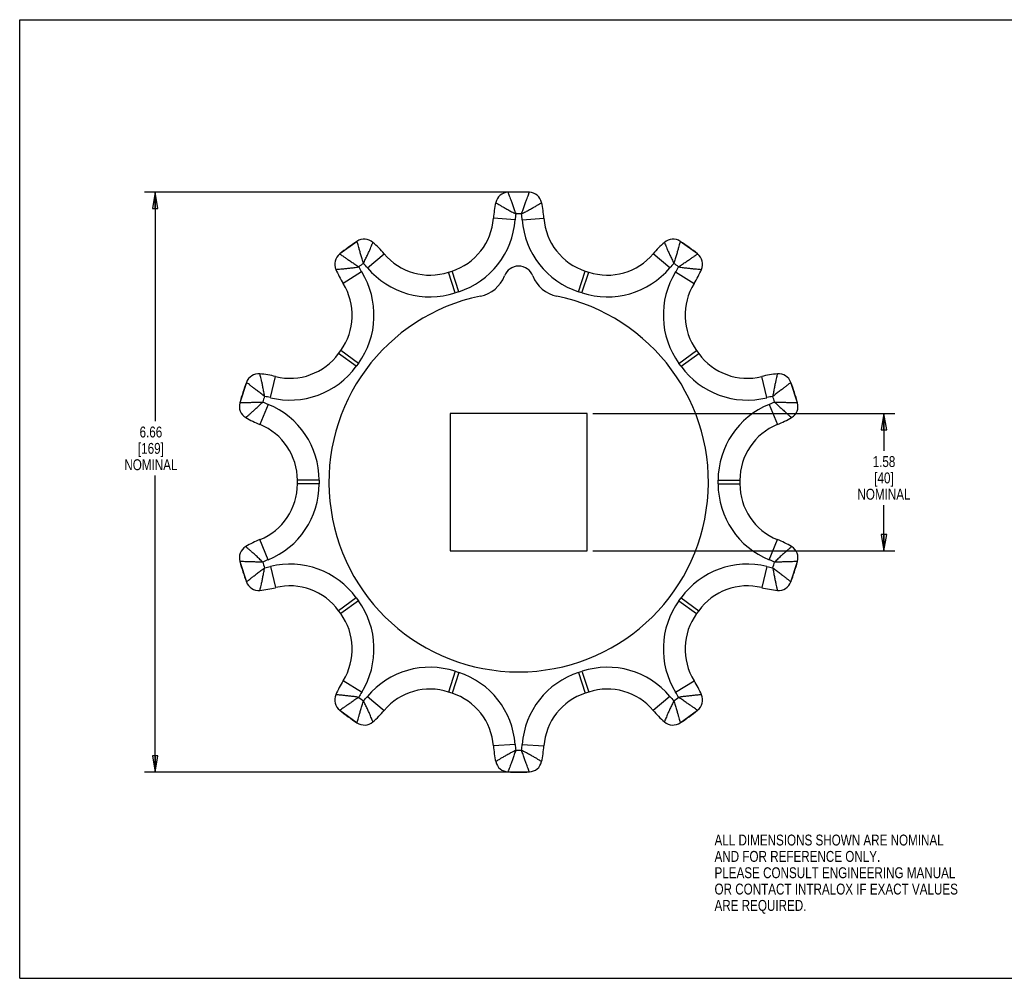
# Model space of a CAD drawing. Header units: inches. Extents: x 0 to 17, y 0 to 11.
# Tile 1 of 2: x 0 to 11.3, y 0 to 11. Entities that reach past the tile are written whole.
import ezdxf

# ---------------------------------------------------------------- set-up
doc = ezdxf.new("R2010")
doc.units = ezdxf.units.IN
doc.header["$LTSCALE"] = 0.935
doc.header["$MEASUREMENT"] = 0
doc.layers.get('0').update_dxf_attribs({"linetype": 'CONTINUOUS'})
doc.layers.add('10T_TIMING_MARK', color=7, linetype='CONTINUOUS')
doc.layers.add('ALL_FEATURES', color=7, linetype='CONTINUOUS')
doc.styles.get("Standard").update_dxf_attribs({"font": 'txt', "width": 0.8})
doc.dimstyles.new('DIMSTYLE_1', dxfattribs={"dimtxt": 0.125, "dimasz": 0.1875, "dimexe": 0.18, "dimexo": 0.0625, "dimgap": 0.09, "dimtad": 0, "dimtih": 1, "dimtoh": 1, "dimzin": 4, "dimdsep": 46, "dimtxsty": 'STANDARD', "dimblk": 'CLOSED', "dimblk1": 'CLOSED', "dimblk2": 'CLOSED', "dimcen": 0.09, "dimadec": 0, "dimazin": 0, "dimtp": 0.01, "dimtm": 0.01, "dimtfac": 1, "dimtofl": 0, "dimtmove": 0, "dimatfit": 3, "dimldrblk": 'CLOSED', "dimfxl": 1, "dimtolj": 1, "dimtzin": 4, "dimarcsym": 0})

# ---------------------------------------------------------------- blocks, each defined once
blk = doc.blocks.new('_CLOSED')
at = {"color": 0, "linetype": 'BYBLOCK'}
for p, q in [((0, 0), (-1, 0.167)), ((-1, 0.167), (-1, -0.167)), ((-1, -0.167), (0, 0)), ((-1, 0), (0, 0))]:
    blk.add_line(p, q, dxfattribs=at)
blk = doc.blocks.new('*D1')
at = {"color": 3, "linetype": 'CONTINUOUS'}
for p, q in [((6.577, 6.482), (10.045, 6.482)), ((9.92, 6.482), (9.92, 6.054)), ((9.92, 4.907), (9.92, 5.429)), ((6.577, 4.907), (10.045, 4.907))]:
    blk.add_line(p, q, dxfattribs=at)
at = {"color": 3, "linetype": 'CONTINUOUS', "xscale": 0.1875, "yscale": 0.1875, "zscale": 0.1875}
for p, rotation in [((9.92, 6.482), 90), ((9.92, 4.907), 270)]:
    blk.add_blockref('_CLOSED', p, dxfattribs=dict(at, rotation=rotation))
at = {"color": 3, "linetype": 'CONTINUOUS', "insert": (9.92, 5.992), "char_height": 0.125, "width": 0.7, "attachment_point": 2, "line_spacing_factor": 0.9}
blk.add_mtext('1.58\\P[40]\\PNOMINAL', dxfattribs=at)
blk = doc.blocks.new('*D2')
at = {"color": 3, "linetype": 'CONTINUOUS'}
for p, q in [((5.665, 9.022), (1.431, 9.022)), ((1.556, 9.022), (1.556, 6.393)), ((1.556, 2.366), (1.556, 5.768)), ((5.665, 2.366), (1.431, 2.366))]:
    blk.add_line(p, q, dxfattribs=at)
at = {"color": 3, "linetype": 'CONTINUOUS', "xscale": 0.1875, "yscale": 0.1875, "zscale": 0.1875}
for p, rotation in [((1.556, 9.022), 90), ((1.556, 2.366), 270)]:
    blk.add_blockref('_CLOSED', p, dxfattribs=dict(at, rotation=rotation))
at = {"color": 3, "linetype": 'CONTINUOUS', "insert": (1.506, 6.331), "char_height": 0.125, "width": 0.7, "attachment_point": 2, "line_spacing_factor": 0.9}
blk.add_mtext('6.66\\P[169]\\PNOMINAL', dxfattribs=at)

msp = doc.modelspace()

# ---------------------------------------------------------------- linework, layer by layer
at = {"color": 7, "linetype": 'CONTINUOUS'}
for p, q in [((0, 0), (0, 11)), ((0, 11), (17, 11)), ((5.85, 9.019), (5.604, 9.019)), ((5.686, 8.704), (5.437, 8.722)), ((5.768, 8.704), (6.017, 8.722)), ((3.872, 8.456), (3.673, 8.312)), ((7.781, 8.312), (7.582, 8.456)), ((3.991, 8.153), (4.182, 8.314)), ((7.463, 8.153), (7.272, 8.314)), ((3.925, 8.105), (3.713, 7.973)), ((4.923, 8.103), (4.962, 8.115)), ((5, 7.865), (4.923, 8.103)), ((5.039, 7.878), (4.962, 8.115)), ((6.415, 7.878), (6.492, 8.115)), ((6.454, 7.865), (6.532, 8.103)), ((6.492, 8.115), (6.532, 8.103)), ((7.529, 8.105), (7.741, 7.973)), ((5.039, 7.878), (5, 7.865)), ((6.454, 7.865), (6.415, 7.878)), ((3.661, 7.17), (3.685, 7.203)), ((3.863, 7.023), (3.661, 7.17)), ((3.887, 7.056), (3.685, 7.203)), ((7.567, 7.056), (7.769, 7.203)), ((7.591, 7.023), (7.794, 7.17)), ((7.769, 7.203), (7.794, 7.17)), ((3.887, 7.056), (3.863, 7.023)), ((7.591, 7.023), (7.567, 7.056)), ((2.877, 6.663), (2.937, 6.905)), ((8.577, 6.663), (8.517, 6.905)), ((2.602, 6.838), (2.527, 6.605)), ((8.928, 6.605), (8.852, 6.838)), ((2.852, 6.585), (2.758, 6.354)), ((8.602, 6.585), (8.696, 6.354)), ((3.188, 5.673), (3.188, 5.715)), ((3.438, 5.715), (3.188, 5.715)), ((3.438, 5.673), (3.188, 5.673)), ((3.438, 5.715), (3.438, 5.673)), ((8.016, 5.715), (8.266, 5.715)), ((8.016, 5.673), (8.016, 5.715)), ((8.016, 5.673), (8.266, 5.673)), ((8.266, 5.715), (8.266, 5.673)), ((2.852, 4.803), (2.758, 5.034)), ((8.602, 4.803), (8.696, 5.034)), ((2.527, 4.783), (2.602, 4.55)), ((8.852, 4.55), (8.928, 4.783)), ((2.877, 4.725), (2.937, 4.483)), ((8.577, 4.725), (8.517, 4.483)), ((3.863, 4.365), (3.661, 4.218)), ((3.887, 4.332), (3.685, 4.185)), ((3.863, 4.365), (3.887, 4.332)), ((7.567, 4.332), (7.591, 4.365)), ((7.567, 4.332), (7.769, 4.185)), ((7.591, 4.365), (7.794, 4.218)), ((3.685, 4.185), (3.661, 4.218)), ((7.794, 4.218), (7.769, 4.185)), ((5, 3.523), (4.923, 3.285)), ((5.039, 3.51), (4.962, 3.273)), ((5, 3.523), (5.039, 3.51)), ((6.415, 3.51), (6.454, 3.523)), ((6.415, 3.51), (6.492, 3.273)), ((6.454, 3.523), (6.532, 3.285)), ((3.925, 3.283), (3.713, 3.415)), ((7.529, 3.283), (7.741, 3.415)), ((4.962, 3.273), (4.923, 3.285)), ((6.532, 3.285), (6.492, 3.273)), ((3.991, 3.235), (4.182, 3.074)), ((7.463, 3.235), (7.272, 3.074)), ((3.673, 3.076), (3.872, 2.932)), ((7.582, 2.932), (7.781, 3.076)), ((5.686, 2.684), (5.437, 2.666)), ((5.768, 2.684), (6.017, 2.666)), ((5.604, 2.369), (5.85, 2.369)), ((0, 0), (17, 0))]:
    msp.add_line(p, q, dxfattribs=at)
for centre, radius, start, end in [((5.61, 8.87), 0.15, 92.1125, 167.482), ((5.727, 5.694), 3.328, 87.8875, 92.1125), ((5.844, 8.87), 0.15, 12.518, 87.8875), ((6.684, 8.631), 1.25, 167.4821, 175.8445), ((4.77, 8.631), 1.25, 4.1555, 12.5179), ((4.749, 8.772), 0.69, 288, 355.8445), ((4.749, 8.772), 0.94, 288, 355.8445), ((6.684, 8.631), 1, 171.9291, 175.8445), ((5.727, 5.694), 3.078, 89.3783, 90.6215), ((4.77, 8.631), 1, 4.1555, 8.0656), ((6.705, 8.772), 0.94, 184.1555, 252), ((6.705, 8.772), 0.69, 184.1555, 252), ((3.955, 8.332), 0.15, 48.518, 123.8875), ((7.499, 8.332), 0.15, 56.1125, 131.482), ((5.727, 5.694), 3.328, 123.8875, 128.1125), ((3.227, 7.508), 1.25, 40.1555, 48.5179), ((8.227, 7.508), 1.25, 131.4821, 139.8445), ((5.727, 5.694), 3.328, 51.8875, 56.1125), ((3.766, 8.194), 0.15, 128.1125, 203.482), ((4.709, 8.759), 0.69, 220.1555, 288), ((6.745, 8.759), 0.69, 252, 319.8445), ((7.688, 8.194), 0.15, 336.518, 51.8875), ((5.727, 5.694), 3.078, 125.3783, 126.6215), ((4.775, 8.633), 1, 207.9291, 211.8445), ((3.227, 7.508), 1, 40.1555, 44.0656), ((4.709, 8.759), 0.94, 220.1555, 288), ((6.745, 8.759), 0.94, 252, 319.8445), ((8.227, 7.508), 1, 135.9291, 139.8445), ((5.727, 5.694), 3.078, 53.3783, 54.6215), ((6.679, 8.633), 1, 328.1555, 332.0656), ((4.775, 8.633), 1.25, 203.4821, 211.8445), ((3.127, 7.609), 0.94, 324, 31.8445), ((8.327, 7.609), 0.94, 148.1555, 216), ((6.679, 8.633), 1.25, 328.1555, 336.5179), ((3.127, 7.609), 0.69, 324, 31.8445), ((8.327, 7.609), 0.69, 148.1555, 216), ((3.102, 7.575), 0.69, 256.1555, 324), ((8.352, 7.575), 0.69, 216, 283.8445), ((3.102, 7.575), 0.94, 256.1555, 324), ((8.352, 7.575), 0.94, 216, 283.8445), ((2.743, 6.787), 0.15, 84.518, 159.8875), ((2.638, 5.692), 1.25, 76.1555, 84.5179), ((8.816, 5.692), 1.25, 95.4821, 103.8445), ((8.711, 6.787), 0.15, 20.1125, 95.482), ((5.727, 5.694), 3.328, 159.8875, 164.1125), ((5.727, 5.694), 3.328, 15.8875, 20.1125), ((5.727, 5.694), 3.078, 161.3783, 162.6215), ((2.638, 5.692), 1, 76.1555, 80.0656), ((8.816, 5.692), 1, 99.9291, 103.8445), ((5.727, 5.694), 3.078, 17.3783, 18.6215), ((2.671, 6.564), 0.15, 164.1125, 239.482), ((3.229, 7.512), 1, 243.9291, 247.8445), ((2.498, 5.715), 0.94, 0, 67.8445), ((8.956, 5.715), 0.94, 112.1555, 180), ((8.225, 7.512), 1, 292.1555, 296.0656), ((8.783, 6.564), 0.15, 300.518, 15.8875), ((3.229, 7.512), 1.25, 239.4821, 247.8445), ((2.498, 5.715), 0.69, 0, 67.8445), ((8.956, 5.715), 0.69, 112.1555, 180), ((8.225, 7.512), 1.25, 292.1555, 300.5179), ((2.498, 5.673), 0.69, 292.1555, 360), ((2.498, 5.673), 0.94, 292.1555, 360), ((8.956, 5.673), 0.94, 180, 247.8445), ((8.956, 5.673), 0.69, 180, 247.8445), ((3.229, 3.877), 1.25, 112.1555, 120.5179), ((8.225, 3.877), 1.25, 59.4821, 67.8445), ((2.671, 4.824), 0.15, 120.518, 195.8875), ((8.783, 4.824), 0.15, 344.1125, 59.482), ((5.727, 5.694), 3.328, 195.8875, 200.1125), ((3.229, 3.877), 1, 112.1555, 116.0656), ((5.727, 5.694), 3.078, 197.3783, 198.6215), ((3.102, 3.813), 0.94, 36, 103.8445), ((8.352, 3.813), 0.94, 76.1555, 144), ((8.225, 3.877), 1, 63.9291, 67.8445), ((5.727, 5.694), 3.078, 341.3783, 342.6215), ((5.727, 5.694), 3.328, 339.8875, 344.1125), ((2.638, 5.696), 1, 279.9291, 283.8445), ((8.816, 5.696), 1, 256.1555, 260.0656), ((2.743, 4.601), 0.15, 200.1125, 275.482), ((8.711, 4.601), 0.15, 264.518, 339.8875), ((2.638, 5.696), 1.25, 275.4821, 283.8445), ((3.102, 3.813), 0.69, 36, 103.8445), ((8.352, 3.813), 0.69, 76.1555, 144), ((8.816, 5.696), 1.25, 256.1555, 264.5179), ((3.127, 3.779), 0.94, 328.1555, 36), ((8.327, 3.779), 0.94, 144, 211.8445), ((3.127, 3.779), 0.69, 328.1555, 36), ((8.327, 3.779), 0.69, 144, 211.8445), ((4.709, 2.629), 0.94, 72, 139.8445), ((4.749, 2.616), 0.94, 4.1555, 72), ((6.705, 2.616), 0.94, 108, 175.8445), ((6.745, 2.629), 0.94, 40.1555, 108), ((4.775, 2.756), 1.25, 148.1555, 156.5179), ((6.679, 2.756), 1.25, 23.4821, 31.8445), ((4.775, 2.756), 1, 148.1555, 152.0656), ((4.709, 2.629), 0.69, 72, 139.8445), ((6.745, 2.629), 0.69, 40.1555, 108), ((6.679, 2.756), 1, 27.9291, 31.8445), ((3.766, 3.194), 0.15, 156.518, 231.8875), ((5.727, 5.694), 3.078, 233.3783, 234.6215), ((3.227, 3.88), 1, 315.9291, 319.8445), ((4.749, 2.616), 0.69, 4.1555, 72), ((6.705, 2.616), 0.69, 108, 175.8445), ((8.227, 3.88), 1, 220.1555, 224.0656), ((5.727, 5.694), 3.078, 305.3783, 306.6215), ((7.688, 3.194), 0.15, 308.1125, 23.482), ((5.727, 5.694), 3.328, 231.8875, 236.1125), ((3.227, 3.88), 1.25, 311.4821, 319.8445), ((8.227, 3.88), 1.25, 220.1555, 228.5179), ((5.727, 5.694), 3.328, 303.8875, 308.1125), ((3.955, 3.056), 0.15, 236.1125, 311.482), ((7.499, 3.056), 0.15, 228.518, 303.8875), ((6.684, 2.757), 1.25, 184.1555, 192.5179), ((6.684, 2.757), 1, 184.1555, 188.0656), ((5.727, 5.694), 3.078, 269.3783, 270.6215), ((4.77, 2.757), 1, 351.9291, 355.8445), ((4.77, 2.757), 1.25, 347.4821, 355.8445), ((5.61, 2.519), 0.15, 192.518, 267.8875), ((5.844, 2.519), 0.15, 272.1125, 347.482), ((5.727, 5.694), 3.328, 267.8875, 272.1125)]:
    msp.add_arc(centre, radius, start, end, dxfattribs=at)
for points, knots in [([(5.604, 9.019), (5.605, 9.018), (5.607, 9.012), (5.612, 8.999), (5.62, 8.977), (5.631, 8.947), (5.644, 8.911), (5.659, 8.868), (5.676, 8.821), (5.688, 8.788), (5.694, 8.772)], [0, 0, 0, 0, 0.01781, 0.071296, 0.159792, 0.281023, 0.431348, 0.606114, 0.798365, 1, 1, 1, 1]), ([(5.76, 8.771), (5.766, 8.788), (5.778, 8.821), (5.795, 8.868), (5.81, 8.911), (5.824, 8.947), (5.834, 8.977), (5.842, 8.999), (5.847, 9.012), (5.849, 9.018), (5.85, 9.019)], [0, 0, 0, 0, 0.201928, 0.394109, 0.568811, 0.719081, 0.840267, 0.928731, 0.982196, 1, 1, 1, 1]), ([(5.464, 8.902), (5.465, 8.901), (5.47, 8.898), (5.482, 8.89), (5.502, 8.878), (5.529, 8.862), (5.563, 8.842), (5.603, 8.82), (5.647, 8.796), (5.678, 8.78), (5.694, 8.772)], [0, 0, 0, 0, 0.017876, 0.071549, 0.160317, 0.281832, 0.432356, 0.607124, 0.799069, 1, 1, 1, 1]), ([(5.76, 8.772), (5.776, 8.78), (5.807, 8.796), (5.851, 8.82), (5.891, 8.842), (5.925, 8.862), (5.952, 8.878), (5.972, 8.89), (5.984, 8.898), (5.989, 8.901), (5.991, 8.902)], [0, 0, 0, 0, 0.200931, 0.392876, 0.567644, 0.718168, 0.839683, 0.928451, 0.982124, 1, 1, 1, 1]), ([(3.945, 8.203), (3.94, 8.22), (3.93, 8.254), (3.916, 8.302), (3.904, 8.345), (3.893, 8.383), (3.884, 8.413), (3.878, 8.435), (3.874, 8.449), (3.872, 8.455), (3.872, 8.456)], [0, 0, 0, 0, 0.201928, 0.394109, 0.568811, 0.719081, 0.840267, 0.928731, 0.982196, 1, 1, 1, 1]), ([(3.945, 8.203), (3.953, 8.219), (3.969, 8.25), (3.99, 8.296), (4.009, 8.337), (4.025, 8.373), (4.037, 8.402), (4.046, 8.424), (4.052, 8.437), (4.054, 8.443), (4.055, 8.444)], [0, 0, 0, 0, 0.200931, 0.392876, 0.567644, 0.718168, 0.839683, 0.928451, 0.982124, 1, 1, 1, 1]), ([(7.399, 8.444), (7.4, 8.443), (7.402, 8.437), (7.408, 8.424), (7.417, 8.402), (7.429, 8.373), (7.445, 8.337), (7.464, 8.296), (7.485, 8.25), (7.501, 8.219), (7.509, 8.203)], [0, 0, 0, 0, 0.017876, 0.071549, 0.160317, 0.281832, 0.432356, 0.607124, 0.799069, 1, 1, 1, 1]), ([(7.582, 8.456), (7.582, 8.455), (7.58, 8.449), (7.576, 8.435), (7.57, 8.413), (7.561, 8.383), (7.55, 8.345), (7.538, 8.302), (7.524, 8.254), (7.514, 8.22), (7.509, 8.203)], [0, 0, 0, 0, 0.01781, 0.071296, 0.159792, 0.281023, 0.431348, 0.606114, 0.798365, 1, 1, 1, 1]), ([(3.673, 8.312), (3.675, 8.311), (3.68, 8.308), (3.691, 8.3), (3.711, 8.287), (3.737, 8.269), (3.769, 8.247), (3.807, 8.222), (3.848, 8.194), (3.877, 8.174), (3.891, 8.164)], [0, 0, 0, 0, 0.01781, 0.071296, 0.159792, 0.281023, 0.431348, 0.606114, 0.798365, 1, 1, 1, 1]), ([(7.563, 8.164), (7.578, 8.174), (7.606, 8.194), (7.647, 8.222), (7.685, 8.247), (7.717, 8.269), (7.744, 8.287), (7.763, 8.3), (7.774, 8.308), (7.78, 8.311), (7.781, 8.312)], [0, 0, 0, 0, 0.201928, 0.394109, 0.568811, 0.719081, 0.840267, 0.928731, 0.982196, 1, 1, 1, 1]), ([(3.628, 8.134), (3.63, 8.135), (3.636, 8.135), (3.65, 8.136), (3.673, 8.138), (3.705, 8.141), (3.744, 8.145), (3.79, 8.15), (3.839, 8.156), (3.874, 8.161), (3.891, 8.164)], [0, 0, 0, 0, 0.017876, 0.071549, 0.160317, 0.281832, 0.432356, 0.607124, 0.799069, 1, 1, 1, 1]), ([(7.563, 8.164), (7.581, 8.161), (7.615, 8.156), (7.664, 8.15), (7.71, 8.145), (7.749, 8.141), (7.781, 8.138), (7.804, 8.136), (7.818, 8.135), (7.824, 8.135), (7.826, 8.134)], [0, 0, 0, 0, 0.200931, 0.392876, 0.567644, 0.718168, 0.839683, 0.928451, 0.982124, 1, 1, 1, 1]), ([(2.811, 6.677), (2.808, 6.694), (2.802, 6.728), (2.793, 6.778), (2.784, 6.822), (2.775, 6.861), (2.768, 6.892), (2.763, 6.915), (2.759, 6.928), (2.758, 6.935), (2.758, 6.936)], [0, 0, 0, 0, 0.200931, 0.392876, 0.567644, 0.718168, 0.839683, 0.928451, 0.982124, 1, 1, 1, 1]), ([(8.697, 6.936), (8.696, 6.935), (8.695, 6.928), (8.691, 6.915), (8.686, 6.892), (8.679, 6.861), (8.671, 6.822), (8.661, 6.778), (8.652, 6.728), (8.647, 6.694), (8.644, 6.677)], [0, 0, 0, 0, 0.017876, 0.071549, 0.160317, 0.281832, 0.432356, 0.607124, 0.799069, 1, 1, 1, 1]), ([(2.811, 6.677), (2.797, 6.688), (2.769, 6.709), (2.73, 6.739), (2.694, 6.767), (2.663, 6.791), (2.638, 6.811), (2.62, 6.825), (2.608, 6.833), (2.604, 6.837), (2.602, 6.838)], [0, 0, 0, 0, 0.201928, 0.394109, 0.568811, 0.719081, 0.840267, 0.928731, 0.982196, 1, 1, 1, 1]), ([(8.852, 6.838), (8.851, 6.837), (8.846, 6.833), (8.835, 6.825), (8.816, 6.811), (8.791, 6.791), (8.761, 6.767), (8.725, 6.739), (8.685, 6.709), (8.658, 6.688), (8.644, 6.677)], [0, 0, 0, 0, 0.01781, 0.071296, 0.159792, 0.281023, 0.431348, 0.606114, 0.798365, 1, 1, 1, 1]), ([(2.527, 6.605), (2.528, 6.605), (2.534, 6.605), (2.548, 6.606), (2.571, 6.607), (2.603, 6.608), (2.642, 6.609), (2.688, 6.61), (2.738, 6.612), (2.772, 6.613), (2.79, 6.613)], [0, 0, 0, 0, 0.01781, 0.071296, 0.159792, 0.281023, 0.431348, 0.606114, 0.798365, 1, 1, 1, 1]), ([(2.595, 6.435), (2.596, 6.436), (2.601, 6.44), (2.611, 6.449), (2.629, 6.464), (2.653, 6.485), (2.683, 6.511), (2.716, 6.542), (2.753, 6.576), (2.777, 6.601), (2.79, 6.613)], [0, 0, 0, 0, 0.017876, 0.071549, 0.160317, 0.281832, 0.432356, 0.607124, 0.799069, 1, 1, 1, 1]), ([(8.664, 6.613), (8.682, 6.613), (8.717, 6.612), (8.766, 6.61), (8.812, 6.609), (8.851, 6.608), (8.883, 6.607), (8.906, 6.606), (8.92, 6.605), (8.926, 6.605), (8.928, 6.605)], [0, 0, 0, 0, 0.201928, 0.394109, 0.568811, 0.719081, 0.840267, 0.928731, 0.982196, 1, 1, 1, 1]), ([(8.664, 6.613), (8.677, 6.601), (8.702, 6.576), (8.738, 6.542), (8.772, 6.511), (8.801, 6.485), (8.825, 6.464), (8.843, 6.449), (8.854, 6.44), (8.858, 6.436), (8.86, 6.435)], [0, 0, 0, 0, 0.200931, 0.392876, 0.567644, 0.718168, 0.839683, 0.928451, 0.982124, 1, 1, 1, 1]), ([(2.79, 4.775), (2.777, 4.787), (2.753, 4.812), (2.716, 4.846), (2.683, 4.877), (2.653, 4.903), (2.629, 4.924), (2.611, 4.939), (2.601, 4.948), (2.596, 4.952), (2.595, 4.953)], [0, 0, 0, 0, 0.200931, 0.392876, 0.567644, 0.718168, 0.839683, 0.928451, 0.982124, 1, 1, 1, 1]), ([(8.86, 4.953), (8.858, 4.952), (8.854, 4.948), (8.843, 4.939), (8.825, 4.924), (8.801, 4.903), (8.772, 4.877), (8.738, 4.846), (8.702, 4.812), (8.677, 4.787), (8.664, 4.775)], [0, 0, 0, 0, 0.017876, 0.071549, 0.160317, 0.281832, 0.432356, 0.607124, 0.799069, 1, 1, 1, 1]), ([(2.79, 4.775), (2.772, 4.775), (2.738, 4.776), (2.688, 4.778), (2.642, 4.779), (2.603, 4.78), (2.571, 4.781), (2.548, 4.782), (2.534, 4.783), (2.528, 4.783), (2.527, 4.783)], [0, 0, 0, 0, 0.201928, 0.394109, 0.568811, 0.719081, 0.840267, 0.928731, 0.982196, 1, 1, 1, 1]), ([(8.928, 4.783), (8.926, 4.783), (8.92, 4.783), (8.906, 4.782), (8.883, 4.781), (8.851, 4.78), (8.812, 4.779), (8.766, 4.778), (8.717, 4.776), (8.682, 4.775), (8.664, 4.775)], [0, 0, 0, 0, 0.01781, 0.071296, 0.159792, 0.281023, 0.431348, 0.606114, 0.798365, 1, 1, 1, 1]), ([(2.602, 4.55), (2.604, 4.551), (2.608, 4.555), (2.62, 4.563), (2.638, 4.577), (2.663, 4.597), (2.694, 4.621), (2.73, 4.649), (2.769, 4.679), (2.797, 4.7), (2.811, 4.711)], [0, 0, 0, 0, 0.01781, 0.071296, 0.159792, 0.281023, 0.431348, 0.606114, 0.798365, 1, 1, 1, 1]), ([(2.758, 4.452), (2.758, 4.454), (2.759, 4.46), (2.763, 4.473), (2.768, 4.496), (2.775, 4.527), (2.784, 4.566), (2.793, 4.61), (2.802, 4.66), (2.808, 4.694), (2.811, 4.711)], [0, 0, 0, 0, 0.017876, 0.071549, 0.160317, 0.281832, 0.432356, 0.607124, 0.799069, 1, 1, 1, 1]), ([(8.644, 4.711), (8.658, 4.7), (8.685, 4.679), (8.725, 4.649), (8.761, 4.621), (8.791, 4.597), (8.816, 4.577), (8.835, 4.563), (8.846, 4.555), (8.851, 4.551), (8.852, 4.55)], [0, 0, 0, 0, 0.201928, 0.394109, 0.568811, 0.719081, 0.840267, 0.928731, 0.982196, 1, 1, 1, 1]), ([(8.644, 4.711), (8.647, 4.694), (8.652, 4.66), (8.661, 4.61), (8.671, 4.566), (8.679, 4.527), (8.686, 4.496), (8.691, 4.473), (8.695, 4.46), (8.696, 4.454), (8.697, 4.452)], [0, 0, 0, 0, 0.200931, 0.392876, 0.567644, 0.718168, 0.839683, 0.928451, 0.982124, 1, 1, 1, 1]), ([(3.891, 3.224), (3.874, 3.227), (3.839, 3.232), (3.79, 3.238), (3.744, 3.243), (3.705, 3.247), (3.673, 3.25), (3.65, 3.252), (3.636, 3.253), (3.63, 3.253), (3.628, 3.254)], [0, 0, 0, 0, 0.200931, 0.392876, 0.567644, 0.718168, 0.839683, 0.928451, 0.982124, 1, 1, 1, 1]), ([(3.891, 3.224), (3.877, 3.214), (3.848, 3.194), (3.807, 3.166), (3.769, 3.141), (3.737, 3.119), (3.711, 3.101), (3.691, 3.088), (3.68, 3.08), (3.675, 3.077), (3.673, 3.076)], [0, 0, 0, 0, 0.201928, 0.394109, 0.568811, 0.719081, 0.840267, 0.928731, 0.982196, 1, 1, 1, 1]), ([(3.872, 2.932), (3.872, 2.933), (3.874, 2.939), (3.878, 2.953), (3.884, 2.975), (3.893, 3.005), (3.904, 3.043), (3.916, 3.087), (3.93, 3.134), (3.94, 3.168), (3.945, 3.185)], [0, 0, 0, 0, 0.01781, 0.071296, 0.159792, 0.281023, 0.431348, 0.606114, 0.798365, 1, 1, 1, 1]), ([(4.055, 2.944), (4.054, 2.945), (4.052, 2.951), (4.046, 2.964), (4.037, 2.986), (4.025, 3.015), (4.009, 3.051), (3.99, 3.093), (3.969, 3.138), (3.953, 3.169), (3.945, 3.185)], [0, 0, 0, 0, 0.017876, 0.071549, 0.160317, 0.281832, 0.432356, 0.607124, 0.799069, 1, 1, 1, 1]), ([(7.509, 3.185), (7.501, 3.169), (7.485, 3.138), (7.464, 3.093), (7.445, 3.051), (7.429, 3.015), (7.417, 2.986), (7.408, 2.964), (7.402, 2.951), (7.4, 2.945), (7.399, 2.944)], [0, 0, 0, 0, 0.200931, 0.392876, 0.567644, 0.718168, 0.839683, 0.928451, 0.982124, 1, 1, 1, 1]), ([(7.509, 3.185), (7.514, 3.168), (7.524, 3.135), (7.538, 3.087), (7.55, 3.043), (7.561, 3.005), (7.57, 2.975), (7.576, 2.953), (7.58, 2.939), (7.582, 2.933), (7.582, 2.932)], [0, 0, 0, 0, 0.201928, 0.394109, 0.568811, 0.719081, 0.840267, 0.928731, 0.982196, 1, 1, 1, 1]), ([(7.826, 3.254), (7.824, 3.253), (7.818, 3.253), (7.804, 3.252), (7.781, 3.25), (7.749, 3.247), (7.71, 3.243), (7.664, 3.238), (7.615, 3.232), (7.581, 3.227), (7.563, 3.224)], [0, 0, 0, 0, 0.017876, 0.071549, 0.160317, 0.281832, 0.432356, 0.607124, 0.799069, 1, 1, 1, 1]), ([(7.781, 3.076), (7.78, 3.077), (7.774, 3.08), (7.763, 3.088), (7.744, 3.101), (7.717, 3.119), (7.685, 3.141), (7.647, 3.166), (7.606, 3.194), (7.578, 3.214), (7.563, 3.224)], [0, 0, 0, 0, 0.01781, 0.071296, 0.159792, 0.281023, 0.431348, 0.606114, 0.798365, 1, 1, 1, 1]), ([(5.694, 2.617), (5.678, 2.608), (5.647, 2.592), (5.603, 2.568), (5.563, 2.546), (5.529, 2.526), (5.502, 2.51), (5.482, 2.498), (5.47, 2.49), (5.465, 2.487), (5.464, 2.486)], [0, 0, 0, 0, 0.200931, 0.392876, 0.567644, 0.718168, 0.839683, 0.928451, 0.982124, 1, 1, 1, 1]), ([(5.694, 2.617), (5.688, 2.6), (5.676, 2.567), (5.659, 2.52), (5.644, 2.477), (5.631, 2.441), (5.62, 2.411), (5.612, 2.389), (5.607, 2.376), (5.605, 2.37), (5.604, 2.369)], [0, 0, 0, 0, 0.201928, 0.394109, 0.568811, 0.719081, 0.840267, 0.928731, 0.982196, 1, 1, 1, 1]), ([(5.85, 2.369), (5.849, 2.37), (5.847, 2.376), (5.842, 2.389), (5.834, 2.411), (5.824, 2.441), (5.81, 2.477), (5.795, 2.52), (5.778, 2.567), (5.766, 2.6), (5.76, 2.617)], [0, 0, 0, 0, 0.01781, 0.071296, 0.159792, 0.281023, 0.431348, 0.606114, 0.798365, 1, 1, 1, 1]), ([(5.991, 2.486), (5.989, 2.487), (5.984, 2.49), (5.972, 2.498), (5.952, 2.51), (5.925, 2.526), (5.891, 2.546), (5.851, 2.568), (5.807, 2.592), (5.776, 2.608), (5.76, 2.617)], [0, 0, 0, 0, 0.017876, 0.071549, 0.160317, 0.281832, 0.432356, 0.607124, 0.799069, 1, 1, 1, 1])]:
    msp.add_open_spline(points, degree=3, knots=knots, dxfattribs=at)
at = {"layer": '10T_TIMING_MARK', "color": 7, "linetype": 'CONTINUOUS'}
for centre, radius, start, end in [((5.727, 7.997), 0.175, 21.0471, 158.9529), ((5.214, 8.195), 0.375, 281.6022, 338.8935), ((6.24, 8.195), 0.375, 201.1065, 258.3978), ((5.727, 5.694), 2.178, 101.5964, 78.4036)]:
    msp.add_arc(centre, radius, start, end, dxfattribs=at)
at = {"layer": 'ALL_FEATURES', "color": 7, "linetype": 'CONTINUOUS'}
for p, q in [((4.94, 6.482), (4.94, 4.907)), ((6.515, 6.482), (4.94, 6.482)), ((6.515, 4.907), (6.515, 6.482)), ((4.94, 4.907), (6.515, 4.907))]:
    msp.add_line(p, q, dxfattribs=at)

# ---------------------------------------------------------------- texts
at = {"color": 3, "linetype": 'CONTINUOUS', "insert": (7.975, 1.649), "char_height": 0.125, "width": 3.5, "attachment_point": 1, "line_spacing_factor": 0.9}
msp.add_mtext('ALL DIMENSIONS SHOWN ARE NOMINAL\\PAND FOR REFERENCE ONLY.\\PPLEASE CONSULT ENGINEERING MANUAL\\POR CONTACT INTRALOX IF EXACT VALUES\\PARE REQUIRED. ', dxfattribs=at)

# ---------------------------------------------------------------- dimensions: what is measured, and where the dimension line sits
at = {"color": 3, "linetype": 'CONTINUOUS'}
for base, p1, p2, picture, middle in [((1.556, 2.366), (5.665, 9.022), (5.665, 2.366), '*D2', (1.306, 6.081)), ((9.919908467, 4.906525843), (6.577079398, 6.481525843), (6.577079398, 4.906525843), '*D1', (9.644908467, 5.741900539))]:
    dim = msp.add_linear_dim(base=base, p1=p1, p2=p2, angle=270, text='<>\\PNOMINAL', dimstyle='DIMSTYLE_1', dxfattribs=at)
    dim.commit()
    dim.dimension.update_dxf_attribs({"geometry": picture, "text_midpoint": middle, "dimtype": 160})

doc.saveas('drawing.dxf')
